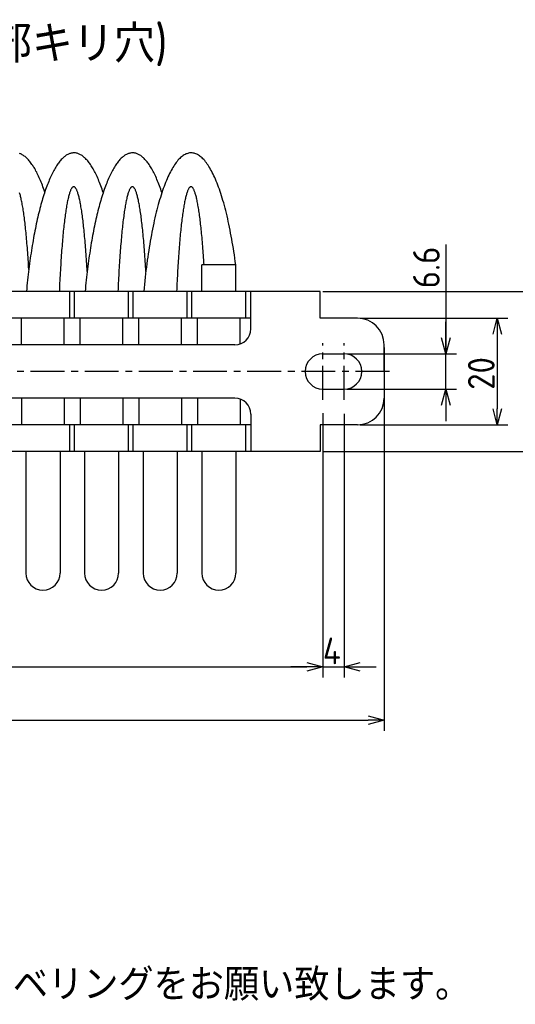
# Model space of a CAD drawing. Extents: x -149 to 320, y 137 to 322.
# Tile 5 of 6: x 122 to 215, y 137 to 321. Entities that reach past the tile are written whole.
import ezdxf

# ---------------------------------------------------------------- set-up
doc = ezdxf.new("R2010")
doc.units = 0
doc.header["$LTSCALE"] = 0.2
doc.linetypes.add('CENTER', pattern=[50.8, 31.75, -6.35, 6.35, -6.35])
doc.layers.get('0').update_dxf_attribs({"linetype": 'CONTINUOUS'})
doc.layers.add('18-0-CON', color=3, linetype='CONTINUOUS')
doc.styles.add('DIMENSION', font='isocp.shx', dxfattribs={"bigfont": 'bigfont.shx'})
doc.styles.get("Standard").update_dxf_attribs({"font": 'isocp.shx', "bigfont": 'bigfont.shx'})

# ---------------------------------------------------------------- blocks, each defined once
blk = doc.blocks.new('*U97')
at = {"layer": '18-0-CON', "color": 0}
blk.add_text('Ｄ type(取付部キリ穴)', height=7, dxfattribs=at).set_placement((70.54, 313.34))
blk = doc.blocks.new('*U99')
blk.add_text('また、ヘリカル防振器はレベリング機能が御座いませんので、お客様にてシム等を用いてレベリングをお願い致します。', height=6).set_placement((-149.77, 137.42))
blk = doc.blocks.new('_OPEN30')
at = {"color": 0, "linetype": 'BYBLOCK'}
for p, q in [((-1, 0.268), (0, 0)), ((0, 0), (-1, -0.268)), ((0, 0), (-1, 0))]:
    blk.add_line(p, q, dxfattribs=at)
blk = doc.blocks.new('*U29')
at = {"layer": '18-0-CON', "color": 0, "style": 'DIMENSION'}
blk.add_text('20', height=5, rotation=90, dxfattribs=at).set_placement((211.21, 251.96))
blk = doc.blocks.new('*U39')
at = {"layer": '18-0-CON', "color": 0, "style": 'DIMENSION'}
blk.add_text('4', height=5, dxfattribs=at).set_placement((178.98, 200.5))

msp = doc.modelspace()

# ---------------------------------------------------------------- linework, layer by layer
at = {"color": 0}
for p, q in [((202.06, 279.21), (202.06, 258.7)), ((178.98, 270.4), (224.06, 270.4)), ((185.98, 265.4), (213.71, 265.4)), ((202.06, 261.7), (202.06, 264.7)), ((211.71, 262.4), (211.71, 248.4)), ((183.48, 258.7), (204.06, 258.7)), ((190.48, 259.9), (190.48, 188)), ((202.06, 252.1), (202.06, 258.7)), ((202.06, 252.1), (202.06, 258.7)), ((183.48, 252.1), (204.06, 252.1)), ((178.98, 247.59), (178.98, 198)), ((182.98, 247.44), (182.98, 198)), ((202.06, 249.1), (202.06, 246.1)), ((178.98, 244.9), (178.98, 198)), ((185.98, 245.4), (213.71, 245.4)), ((178.98, 240.4), (224.06, 240.4)), ((52.98, 200), (175.98, 200)), ((175.98, 200), (172.98, 200)), ((178.98, 200), (182.98, 200)), ((185.98, 200), (188.98, 200)), ((43.48, 190), (187.48, 190))]:
    msp.add_line(p, q, dxfattribs=at)
for p, q in [((156.28, 270.4), (156.28, 275.4)), ((162.68, 275.4), (156.28, 275.4)), ((162.68, 270.4), (162.68, 275.4)), ((178.48, 270.4), (110.48, 270.4)), ((131.55, 265.4), (131.55, 270.4)), ((132.41, 265.4), (132.41, 270.4)), ((142.55, 265.4), (142.55, 270.4)), ((143.41, 265.4), (143.41, 270.4)), ((153.55, 265.4), (153.55, 270.4)), ((154.41, 265.4), (154.41, 270.4)), ((164.55, 265.4), (164.55, 270.4)), ((165.48, 263.4), (165.48, 270.4)), ((178.48, 265.4), (178.48, 270.4)), ((165.48, 265.4), (110.48, 265.4)), ((122.48, 260.4), (122.48, 265.4)), ((130.48, 260.4), (130.48, 265.4)), ((133.48, 260.4), (133.48, 265.4)), ((141.48, 260.4), (141.48, 265.4)), ((144.48, 260.4), (144.48, 265.4)), ((152.48, 260.4), (152.48, 265.4)), ((155.48, 260.4), (155.48, 265.4)), ((163.48, 260.57), (163.48, 265.4)), ((185.48, 265.4), (178.48, 265.4)), ((162.48, 260.4), (110.48, 260.4)), ((190.48, 255.4), (190.48, 260.4)), ((178.98, 258.7), (182.98, 258.7)), ((190.48, 255.4), (190.48, 250.4)), ((178.98, 252.1), (182.98, 252.1)), ((162.48, 250.4), (110.48, 250.4)), ((122.48, 250.4), (122.48, 245.4)), ((130.48, 250.4), (130.48, 245.4)), ((133.48, 250.4), (133.48, 245.4)), ((141.48, 250.4), (141.48, 245.4)), ((144.48, 250.4), (144.48, 245.4)), ((152.48, 250.4), (152.48, 245.4)), ((155.48, 250.4), (155.48, 245.4)), ((163.48, 250.23), (163.48, 245.4)), ((165.48, 247.4), (165.48, 240.4)), ((165.48, 247.4), (165.48, 240.4)), ((165.48, 245.4), (110.48, 245.4)), ((131.55, 240.4), (131.55, 245.4)), ((132.41, 240.4), (132.41, 245.4)), ((142.55, 240.4), (142.55, 245.4)), ((143.41, 240.4), (143.41, 245.4)), ((153.55, 240.4), (153.55, 245.4)), ((154.41, 240.4), (154.41, 245.4)), ((164.55, 240.4), (164.55, 245.4)), ((185.48, 245.4), (178.48, 245.4)), ((178.48, 245.4), (178.48, 240.4)), ((178.48, 240.4), (110.48, 240.4)), ((123.28, 240.4), (123.28, 217.6)), ((129.68, 240.4), (129.68, 217.6)), ((134.28, 240.4), (134.28, 217.6)), ((140.68, 240.4), (140.68, 217.6)), ((145.28, 240.4), (145.28, 217.6)), ((151.68, 240.4), (151.68, 217.6)), ((156.28, 240.4), (156.28, 217.6)), ((162.68, 240.4), (162.68, 217.6))]:
    msp.add_line(p, q)
at = {"color": 0, "linetype": 'CENTER'}
for p, q in [((178.98, 250.1), (178.98, 260.7)), ((182.98, 250.1), (182.98, 260.7)), ((191.48, 255.4), (115.59, 255.4))]:
    msp.add_line(p, q, dxfattribs=at)
for points in [[(126.82, 289.06, 0), (126.71, 289.39, 0), (126.6, 289.71, 0), (126.48, 290.02, 0), (126.37, 290.33, 0), (126.25, 290.63, 0), (126.14, 290.92, 0), (126.02, 291.2, 0), (125.9, 291.48, 0), (125.78, 291.75, 0), (125.66, 292.02, 0), (125.54, 292.27, 0), (125.42, 292.52, 0), (125.3, 292.76, 0), (125.17, 293, 0), (125.05, 293.22, 0), (124.93, 293.44, 0), (124.8, 293.65, 0), (124.67, 293.86, 0), (124.55, 294.06, 0), (124.42, 294.25, 0), (124.29, 294.43, 0), (124.16, 294.6, 0), (124.03, 294.76, 0), (123.9, 294.92, 0), (123.77, 295.07, 0), (123.64, 295.21, 0), (123.51, 295.35, 0), (123.38, 295.48, 0), (123.25, 295.59, 0), (123.12, 295.7, 0), (122.98, 295.81, 0), (122.85, 295.9, 0), (122.72, 295.99, 0), (122.58, 296.06, 0), (122.45, 296.13, 0), (122.31, 296.2, 0), (122.18, 296.25, 0), (122.05, 296.3, 0)], [(137.79, 288.96, 0), (137.67, 289.29, 0), (137.56, 289.61, 0), (137.45, 289.92, 0), (137.34, 290.23, 0), (137.22, 290.54, 0), (137.1, 290.83, 0), (136.99, 291.12, 0), (136.87, 291.4, 0), (136.75, 291.67, 0), (136.63, 291.94, 0), (136.51, 292.2, 0), (136.38, 292.45, 0), (136.26, 292.69, 0), (136.14, 292.93, 0), (136.01, 293.16, 0), (135.89, 293.38, 0), (135.76, 293.6, 0), (135.64, 293.8, 0), (135.51, 294, 0), (135.38, 294.19, 0), (135.26, 294.38, 0), (135.13, 294.55, 0), (135, 294.72, 0), (134.87, 294.88, 0), (134.74, 295.04, 0), (134.61, 295.18, 0), (134.47, 295.32, 0), (134.34, 295.44, 0), (134.21, 295.56, 0), (134.08, 295.68, 0), (133.94, 295.78, 0), (133.81, 295.88, 0), (133.68, 295.97, 0), (133.54, 296.05, 0), (133.41, 296.12, 0), (133.28, 296.18, 0), (133.14, 296.24, 0), (133.01, 296.29, 0), (132.87, 296.33, 0), (132.74, 296.36, 0), (132.6, 296.38, 0), (132.47, 296.39, 0), (132.33, 296.4, 0), (132.19, 296.4, 0), (132.06, 296.39, 0), (131.93, 296.37, 0), (131.79, 296.35, 0), (131.66, 296.31, 0), (131.52, 296.27, 0), (131.38, 296.22, 0), (131.25, 296.16, 0), (131.12, 296.1, 0), (130.98, 296.02, 0), (130.85, 295.94, 0), (130.72, 295.85, 0), (130.58, 295.75, 0), (130.45, 295.64, 0), (130.32, 295.52, 0), (130.18, 295.4, 0), (130.05, 295.27, 0), (129.92, 295.13, 0), (129.79, 294.99, 0), (129.66, 294.83, 0), (129.53, 294.67, 0), (129.4, 294.5, 0), (129.27, 294.32, 0), (129.15, 294.13, 0), (129.02, 293.94, 0), (128.89, 293.74, 0), (128.76, 293.53, 0), (128.64, 293.31, 0), (128.51, 293.08, 0), (128.39, 292.85, 0), (128.27, 292.61, 0), (128.15, 292.37, 0), (128.02, 292.11, 0), (127.9, 291.85, 0), (127.78, 291.58, 0), (127.66, 291.31, 0), (127.55, 291.02, 0), (127.43, 290.73, 0), (127.31, 290.44, 0), (127.2, 290.13, 0), (127.08, 289.82, 0), (126.97, 289.5, 0), (126.86, 289.18, 0), (126.75, 288.84, 0), (126.64, 288.5, 0), (126.53, 288.16, 0), (126.42, 287.81, 0), (126.32, 287.45, 0), (126.21, 287.09, 0), (126.11, 286.71, 0), (126, 286.34, 0), (125.9, 285.95, 0), (125.8, 285.56, 0), (125.7, 285.17, 0), (125.61, 284.77, 0), (125.51, 284.36, 0), (125.42, 283.95, 0), (125.32, 283.53, 0), (125.23, 283.11, 0), (125.14, 282.68, 0), (125.05, 282.24, 0), (124.96, 281.8, 0), (124.88, 281.35, 0), (124.79, 280.9, 0), (124.71, 280.45, 0), (124.63, 279.99, 0), (124.55, 279.52, 0), (124.47, 279.05, 0), (124.39, 278.57, 0), (124.31, 278.09, 0), (124.24, 277.61, 0), (124.17, 277.12, 0), (124.1, 276.63, 0), (124.03, 276.13, 0), (123.96, 275.63, 0), (123.89, 275.12, 0), (123.83, 274.61, 0), (123.77, 274.1, 0), (123.71, 273.58, 0), (123.65, 273.06, 0), (123.59, 272.53, 0), (123.53, 272.01, 0), (123.48, 271.48, 0), (123.43, 270.94, 0), (123.38, 270.4, 0)], [(148.79, 288.96, 0), (148.67, 289.29, 0), (148.56, 289.61, 0), (148.45, 289.92, 0), (148.34, 290.23, 0), (148.22, 290.54, 0), (148.1, 290.83, 0), (147.99, 291.12, 0), (147.87, 291.4, 0), (147.75, 291.67, 0), (147.63, 291.94, 0), (147.51, 292.2, 0), (147.38, 292.45, 0), (147.26, 292.69, 0), (147.14, 292.93, 0), (147.01, 293.16, 0), (146.89, 293.38, 0), (146.76, 293.6, 0), (146.64, 293.8, 0), (146.51, 294, 0), (146.38, 294.19, 0), (146.26, 294.38, 0), (146.13, 294.55, 0), (146, 294.72, 0), (145.87, 294.88, 0), (145.74, 295.04, 0), (145.61, 295.18, 0), (145.47, 295.32, 0), (145.34, 295.44, 0), (145.21, 295.56, 0), (145.08, 295.68, 0), (144.94, 295.78, 0), (144.81, 295.88, 0), (144.68, 295.97, 0), (144.54, 296.05, 0), (144.41, 296.12, 0), (144.28, 296.18, 0), (144.14, 296.24, 0), (144.01, 296.29, 0), (143.87, 296.33, 0), (143.74, 296.36, 0), (143.6, 296.38, 0), (143.47, 296.39, 0), (143.33, 296.4, 0), (143.19, 296.4, 0), (143.06, 296.39, 0), (142.93, 296.37, 0), (142.79, 296.35, 0), (142.66, 296.31, 0), (142.52, 296.27, 0), (142.38, 296.22, 0), (142.25, 296.16, 0), (142.12, 296.1, 0), (141.98, 296.02, 0), (141.85, 295.94, 0), (141.72, 295.85, 0), (141.58, 295.75, 0), (141.45, 295.64, 0), (141.32, 295.52, 0), (141.18, 295.4, 0), (141.05, 295.27, 0), (140.92, 295.13, 0), (140.79, 294.99, 0), (140.66, 294.83, 0), (140.53, 294.67, 0), (140.4, 294.5, 0), (140.27, 294.32, 0), (140.15, 294.13, 0), (140.02, 293.94, 0), (139.89, 293.74, 0), (139.76, 293.53, 0), (139.64, 293.31, 0), (139.51, 293.08, 0), (139.39, 292.85, 0), (139.27, 292.61, 0), (139.15, 292.37, 0), (139.02, 292.11, 0), (138.9, 291.85, 0), (138.78, 291.58, 0), (138.66, 291.31, 0), (138.55, 291.02, 0), (138.43, 290.73, 0), (138.31, 290.44, 0), (138.2, 290.13, 0), (138.08, 289.82, 0), (137.97, 289.5, 0), (137.86, 289.18, 0), (137.75, 288.84, 0), (137.64, 288.5, 0), (137.53, 288.16, 0), (137.42, 287.81, 0), (137.32, 287.45, 0), (137.21, 287.09, 0), (137.11, 286.71, 0), (137, 286.34, 0), (136.9, 285.95, 0), (136.8, 285.56, 0), (136.71, 285.17, 0), (136.61, 284.77, 0), (136.51, 284.36, 0), (136.42, 283.95, 0), (136.32, 283.53, 0), (136.23, 283.11, 0), (136.14, 282.68, 0), (136.05, 282.24, 0), (135.96, 281.8, 0), (135.88, 281.35, 0), (135.79, 280.9, 0), (135.71, 280.45, 0), (135.63, 279.99, 0), (135.55, 279.52, 0), (135.47, 279.05, 0), (135.39, 278.57, 0), (135.31, 278.09, 0), (135.24, 277.61, 0), (135.17, 277.12, 0), (135.1, 276.63, 0), (135.03, 276.13, 0), (134.96, 275.63, 0), (134.9, 275.12, 0), (134.83, 274.61, 0), (134.77, 274.1, 0), (134.71, 273.58, 0), (134.65, 273.06, 0), (134.59, 272.53, 0), (134.53, 272.01, 0), (134.48, 271.48, 0), (134.43, 270.94, 0), (134.38, 270.4, 0)], [(162.64, 275.4, 0), (162.56, 276.03, 0), (162.47, 276.65, 0), (162.38, 277.27, 0), (162.29, 277.88, 0), (162.2, 278.48, 0), (162.1, 279.07, 0), (162, 279.66, 0), (161.9, 280.24, 0), (161.8, 280.81, 0), (161.69, 281.37, 0), (161.58, 281.93, 0), (161.47, 282.48, 0), (161.36, 283.01, 0), (161.25, 283.54, 0), (161.13, 284.06, 0), (161.01, 284.58, 0), (160.89, 285.08, 0), (160.76, 285.57, 0), (160.64, 286.06, 0), (160.51, 286.54, 0), (160.38, 287, 0), (160.25, 287.46, 0), (160.12, 287.9, 0), (159.99, 288.34, 0), (159.85, 288.76, 0), (159.71, 289.18, 0), (159.57, 289.58, 0), (159.43, 289.98, 0), (159.29, 290.36, 0), (159.14, 290.73, 0), (159, 291.1, 0), (158.85, 291.44, 0), (158.7, 291.78, 0), (158.55, 292.11, 0), (158.4, 292.43, 0), (158.24, 292.73, 0), (158.09, 293.03, 0), (157.93, 293.31, 0), (157.78, 293.58, 0), (157.62, 293.83, 0), (157.46, 294.08, 0), (157.3, 294.31, 0), (157.14, 294.54, 0), (156.98, 294.75, 0), (156.82, 294.94, 0), (156.65, 295.13, 0), (156.49, 295.3, 0), (156.32, 295.46, 0), (156.16, 295.61, 0), (155.99, 295.75, 0), (155.83, 295.87, 0), (155.66, 295.98, 0), (155.49, 296.07, 0), (155.32, 296.16, 0), (155.16, 296.23, 0), (154.99, 296.29, 0), (154.82, 296.34, 0), (154.65, 296.37, 0), (154.48, 296.39, 0), (154.31, 296.4, 0), (154.15, 296.4, 0), (153.98, 296.38, 0), (153.81, 296.35, 0), (153.64, 296.31, 0), (153.47, 296.25, 0), (153.3, 296.19, 0), (153.14, 296.11, 0), (152.97, 296.01, 0), (152.8, 295.91, 0), (152.63, 295.79, 0), (152.47, 295.66, 0), (152.3, 295.51, 0), (152.14, 295.36, 0), (151.97, 295.19, 0), (151.81, 295.01, 0), (151.65, 294.81, 0), (151.49, 294.61, 0), (151.33, 294.39, 0), (151.17, 294.16, 0), (151.01, 293.92, 0), (150.85, 293.67, 0), (150.69, 293.4, 0), (150.54, 293.12, 0), (150.38, 292.83, 0), (150.23, 292.53, 0), (150.07, 292.22, 0), (149.93, 291.9, 0), (149.78, 291.56, 0), (149.63, 291.22, 0), (149.48, 290.86, 0), (149.34, 290.49, 0), (149.19, 290.11, 0), (149.05, 289.72, 0), (148.91, 289.32, 0), (148.77, 288.91, 0), (148.63, 288.49, 0), (148.5, 288.05, 0), (148.36, 287.61, 0), (148.23, 287.16, 0), (148.1, 286.7, 0), (147.97, 286.23, 0), (147.85, 285.74, 0), (147.72, 285.25, 0), (147.6, 284.75, 0), (147.48, 284.24, 0), (147.37, 283.72, 0), (147.25, 283.2, 0), (147.14, 282.66, 0), (147.03, 282.12, 0), (146.92, 281.56, 0), (146.81, 281, 0), (146.71, 280.43, 0), (146.6, 279.86, 0), (146.5, 279.27, 0), (146.41, 278.68, 0), (146.31, 278.08, 0), (146.22, 277.48, 0), (146.13, 276.87, 0), (146.04, 276.25, 0), (145.96, 275.62, 0), (145.88, 274.99, 0), (145.8, 274.35, 0), (145.72, 273.7, 0), (145.65, 273.06, 0), (145.58, 272.4, 0), (145.51, 271.74, 0), (145.44, 271.07, 0), (145.38, 270.4, 0)], [(134.77, 274.14, 0), (134.75, 274.62, 0), (134.72, 275.1, 0), (134.69, 275.57, 0), (134.66, 276.03, 0), (134.63, 276.49, 0), (134.6, 276.95, 0), (134.57, 277.39, 0), (134.54, 277.83, 0), (134.5, 278.27, 0), (134.47, 278.7, 0), (134.44, 279.12, 0), (134.4, 279.54, 0), (134.37, 279.94, 0), (134.33, 280.35, 0), (134.3, 280.74, 0), (134.26, 281.13, 0), (134.22, 281.51, 0), (134.19, 281.88, 0), (134.15, 282.25, 0), (134.11, 282.61, 0), (134.07, 282.96, 0), (134.03, 283.31, 0), (133.99, 283.64, 0), (133.95, 283.97, 0), (133.91, 284.3, 0), (133.87, 284.61, 0), (133.82, 284.91, 0), (133.78, 285.21, 0), (133.74, 285.5, 0), (133.69, 285.78, 0), (133.65, 286.05, 0), (133.61, 286.31, 0), (133.56, 286.57, 0), (133.52, 286.82, 0), (133.47, 287.06, 0), (133.43, 287.29, 0), (133.38, 287.5, 0), (133.33, 287.72, 0), (133.29, 287.92, 0), (133.24, 288.11, 0), (133.19, 288.3, 0), (133.15, 288.48, 0), (133.1, 288.64, 0), (133.05, 288.8, 0), (133, 288.95, 0), (132.95, 289.09, 0), (132.91, 289.22, 0), (132.86, 289.34, 0), (132.81, 289.45, 0), (132.76, 289.55, 0), (132.71, 289.64, 0), (132.66, 289.73, 0), (132.61, 289.8, 0), (132.56, 289.87, 0), (132.51, 289.92, 0), (132.46, 289.97, 0), (132.41, 290, 0), (132.36, 290.03, 0), (132.31, 290.05, 0), (132.26, 290.05, 0), (132.21, 290.05, 0), (132.16, 290.04, 0), (132.12, 290.02, 0), (132.06, 289.99, 0), (132.01, 289.95, 0), (131.97, 289.9, 0), (131.92, 289.84, 0), (131.87, 289.77, 0), (131.82, 289.69, 0), (131.77, 289.6, 0), (131.72, 289.5, 0), (131.67, 289.4, 0), (131.62, 289.28, 0), (131.57, 289.16, 0), (131.53, 289.02, 0), (131.48, 288.88, 0), (131.43, 288.73, 0), (131.38, 288.57, 0), (131.33, 288.39, 0), (131.29, 288.21, 0), (131.24, 288.02, 0), (131.19, 287.83, 0), (131.15, 287.62, 0), (131.1, 287.4, 0), (131.05, 287.18, 0), (131.01, 286.95, 0), (130.96, 286.7, 0), (130.92, 286.45, 0), (130.88, 286.19, 0), (130.83, 285.93, 0), (130.79, 285.65, 0), (130.74, 285.37, 0), (130.7, 285.07, 0), (130.66, 284.77, 0), (130.62, 284.46, 0), (130.57, 284.15, 0), (130.53, 283.82, 0), (130.49, 283.49, 0), (130.45, 283.15, 0), (130.41, 282.8, 0), (130.38, 282.45, 0), (130.34, 282.08, 0), (130.3, 281.71, 0), (130.26, 281.33, 0), (130.22, 280.95, 0), (130.19, 280.56, 0), (130.15, 280.16, 0), (130.12, 279.75, 0), (130.08, 279.34, 0), (130.05, 278.92, 0), (130.01, 278.5, 0), (129.98, 278.07, 0), (129.95, 277.63, 0), (129.92, 277.19, 0), (129.89, 276.74, 0), (129.86, 276.28, 0), (129.83, 275.82, 0), (129.8, 275.35, 0), (129.77, 274.88, 0), (129.74, 274.4, 0), (129.72, 273.92, 0), (129.69, 273.43, 0), (129.66, 272.94, 0), (129.64, 272.44, 0), (129.61, 271.94, 0), (129.59, 271.43, 0), (129.57, 270.92, 0), (129.55, 270.4, 0)], [(145.77, 274.14, 0), (145.75, 274.62, 0), (145.72, 275.1, 0), (145.69, 275.57, 0), (145.66, 276.03, 0), (145.63, 276.49, 0), (145.6, 276.95, 0), (145.57, 277.39, 0), (145.54, 277.83, 0), (145.5, 278.27, 0), (145.47, 278.7, 0), (145.44, 279.12, 0), (145.4, 279.54, 0), (145.37, 279.94, 0), (145.33, 280.35, 0), (145.3, 280.74, 0), (145.26, 281.13, 0), (145.22, 281.51, 0), (145.19, 281.88, 0), (145.15, 282.25, 0), (145.11, 282.61, 0), (145.07, 282.96, 0), (145.03, 283.31, 0), (144.99, 283.64, 0), (144.95, 283.97, 0), (144.91, 284.3, 0), (144.87, 284.61, 0), (144.82, 284.91, 0), (144.78, 285.21, 0), (144.74, 285.5, 0), (144.69, 285.78, 0), (144.65, 286.05, 0), (144.61, 286.31, 0), (144.56, 286.57, 0), (144.52, 286.82, 0), (144.47, 287.06, 0), (144.43, 287.29, 0), (144.38, 287.5, 0), (144.33, 287.72, 0), (144.29, 287.92, 0), (144.24, 288.11, 0), (144.19, 288.3, 0), (144.15, 288.48, 0), (144.1, 288.64, 0), (144.05, 288.8, 0), (144, 288.95, 0), (143.95, 289.09, 0), (143.91, 289.22, 0), (143.86, 289.34, 0), (143.81, 289.45, 0), (143.76, 289.55, 0), (143.71, 289.64, 0), (143.66, 289.73, 0), (143.61, 289.8, 0), (143.56, 289.87, 0), (143.51, 289.92, 0), (143.46, 289.97, 0), (143.41, 290, 0), (143.36, 290.03, 0), (143.31, 290.05, 0), (143.26, 290.05, 0), (143.21, 290.05, 0), (143.16, 290.04, 0), (143.12, 290.02, 0), (143.06, 289.99, 0), (143.01, 289.95, 0), (142.97, 289.9, 0), (142.92, 289.84, 0), (142.87, 289.77, 0), (142.82, 289.69, 0), (142.77, 289.6, 0), (142.72, 289.5, 0), (142.67, 289.4, 0), (142.62, 289.28, 0), (142.57, 289.16, 0), (142.53, 289.02, 0), (142.48, 288.88, 0), (142.43, 288.73, 0), (142.38, 288.57, 0), (142.33, 288.39, 0), (142.29, 288.21, 0), (142.24, 288.02, 0), (142.19, 287.83, 0), (142.15, 287.62, 0), (142.1, 287.4, 0), (142.05, 287.18, 0), (142.01, 286.95, 0), (141.96, 286.7, 0), (141.92, 286.45, 0), (141.88, 286.19, 0), (141.83, 285.93, 0), (141.79, 285.65, 0), (141.74, 285.37, 0), (141.7, 285.07, 0), (141.66, 284.77, 0), (141.62, 284.46, 0), (141.57, 284.15, 0), (141.53, 283.82, 0), (141.49, 283.49, 0), (141.45, 283.15, 0), (141.41, 282.8, 0), (141.38, 282.45, 0), (141.34, 282.08, 0), (141.3, 281.71, 0), (141.26, 281.33, 0), (141.22, 280.95, 0), (141.19, 280.56, 0), (141.15, 280.16, 0), (141.12, 279.75, 0), (141.08, 279.34, 0), (141.05, 278.92, 0), (141.01, 278.5, 0), (140.98, 278.07, 0), (140.95, 277.63, 0), (140.92, 277.19, 0), (140.89, 276.74, 0), (140.86, 276.28, 0), (140.83, 275.82, 0), (140.8, 275.35, 0), (140.77, 274.88, 0), (140.74, 274.4, 0), (140.72, 273.92, 0), (140.69, 273.43, 0), (140.66, 272.94, 0), (140.64, 272.44, 0), (140.61, 271.94, 0), (140.59, 271.43, 0), (140.57, 270.92, 0), (140.55, 270.4, 0)], [(156.7, 275.4, 0), (156.67, 275.86, 0), (156.64, 276.31, 0), (156.61, 276.76, 0), (156.58, 277.2, 0), (156.55, 277.63, 0), (156.52, 278.06, 0), (156.49, 278.48, 0), (156.46, 278.9, 0), (156.42, 279.31, 0), (156.39, 279.71, 0), (156.35, 280.11, 0), (156.32, 280.5, 0), (156.28, 280.89, 0), (156.25, 281.26, 0), (156.21, 281.64, 0), (156.17, 282, 0), (156.13, 282.36, 0), (156.1, 282.71, 0), (156.06, 283.05, 0), (156.02, 283.39, 0), (155.98, 283.71, 0), (155.94, 284.04, 0), (155.9, 284.35, 0), (155.86, 284.65, 0), (155.82, 284.95, 0), (155.78, 285.24, 0), (155.73, 285.52, 0), (155.69, 285.8, 0), (155.65, 286.06, 0), (155.6, 286.32, 0), (155.56, 286.57, 0), (155.52, 286.81, 0), (155.47, 287.05, 0), (155.43, 287.27, 0), (155.38, 287.49, 0), (155.34, 287.7, 0), (155.29, 287.9, 0), (155.25, 288.09, 0), (155.2, 288.27, 0), (155.15, 288.44, 0), (155.11, 288.61, 0), (155.06, 288.76, 0), (155.01, 288.91, 0), (154.97, 289.05, 0), (154.92, 289.18, 0), (154.87, 289.3, 0), (154.82, 289.41, 0), (154.78, 289.52, 0), (154.73, 289.61, 0), (154.68, 289.7, 0), (154.63, 289.77, 0), (154.58, 289.84, 0), (154.53, 289.9, 0), (154.49, 289.95, 0), (154.44, 289.99, 0), (154.39, 290.02, 0), (154.34, 290.04, 0), (154.29, 290.05, 0), (154.24, 290.05, 0), (154.19, 290.05, 0), (154.15, 290.03, 0), (154.1, 290.01, 0), (154.05, 289.97, 0), (154, 289.93, 0), (153.95, 289.88, 0), (153.9, 289.82, 0), (153.85, 289.75, 0), (153.81, 289.67, 0), (153.76, 289.58, 0), (153.71, 289.49, 0), (153.66, 289.38, 0), (153.61, 289.26, 0), (153.57, 289.14, 0), (153.52, 289.01, 0), (153.47, 288.87, 0), (153.43, 288.72, 0), (153.38, 288.56, 0), (153.33, 288.39, 0), (153.29, 288.21, 0), (153.24, 288.03, 0), (153.19, 287.83, 0), (153.15, 287.63, 0), (153.1, 287.42, 0), (153.06, 287.2, 0), (153.01, 286.97, 0), (152.97, 286.74, 0), (152.93, 286.49, 0), (152.88, 286.24, 0), (152.84, 285.98, 0), (152.8, 285.71, 0), (152.75, 285.43, 0), (152.71, 285.15, 0), (152.67, 284.86, 0), (152.63, 284.56, 0), (152.59, 284.25, 0), (152.55, 283.93, 0), (152.51, 283.61, 0), (152.47, 283.28, 0), (152.43, 282.94, 0), (152.39, 282.6, 0), (152.35, 282.24, 0), (152.32, 281.88, 0), (152.28, 281.52, 0), (152.24, 281.14, 0), (152.21, 280.76, 0), (152.17, 280.38, 0), (152.14, 279.99, 0), (152.1, 279.58, 0), (152.07, 279.18, 0), (152.03, 278.77, 0), (152, 278.35, 0), (151.97, 277.92, 0), (151.94, 277.49, 0), (151.91, 277.06, 0), (151.88, 276.62, 0), (151.85, 276.17, 0), (151.82, 275.71, 0), (151.79, 275.25, 0), (151.76, 274.79, 0), (151.74, 274.32, 0), (151.71, 273.85, 0), (151.69, 273.37, 0), (151.66, 272.89, 0), (151.64, 272.4, 0), (151.61, 271.91, 0), (151.59, 271.41, 0), (151.57, 270.91, 0), (151.55, 270.4, 0)], [(123.82, 274.54, 0), (123.79, 275.01, 0), (123.77, 275.48, 0), (123.74, 275.94, 0), (123.71, 276.4, 0), (123.68, 276.85, 0), (123.65, 277.3, 0), (123.61, 277.74, 0), (123.58, 278.17, 0), (123.55, 278.6, 0), (123.52, 279.02, 0), (123.48, 279.43, 0), (123.45, 279.84, 0), (123.41, 280.24, 0), (123.38, 280.63, 0), (123.34, 281.02, 0), (123.3, 281.4, 0), (123.27, 281.78, 0), (123.23, 282.14, 0), (123.19, 282.5, 0), (123.15, 282.86, 0), (123.11, 283.2, 0), (123.07, 283.54, 0), (123.03, 283.87, 0), (122.99, 284.19, 0), (122.95, 284.5, 0), (122.91, 284.81, 0), (122.86, 285.11, 0), (122.82, 285.4, 0), (122.78, 285.68, 0), (122.74, 285.95, 0), (122.69, 286.22, 0), (122.65, 286.47, 0), (122.6, 286.72, 0), (122.56, 286.96, 0), (122.51, 287.19, 0), (122.47, 287.42, 0), (122.42, 287.63, 0), (122.38, 287.83, 0), (122.33, 288.03, 0), (122.28, 288.22, 0), (122.24, 288.4, 0), (122.19, 288.57, 0), (122.14, 288.73, 0), (122.09, 288.88, 0)]]:
    msp.add_polyline3d(points)
for centre, radius, start, end in [((185.48, 260.4), 5, 0, 90), ((162.48, 263.4), 3, 270, 0), ((178.98, 255.4), 3.3, 90, 270), ((182.98, 255.4), 3.3, 270, 90), ((162.48, 247.4), 3, 0, 90), ((185.48, 250.4), 5, 270, 0), ((126.48, 217.6), 3.2, 180, 0), ((137.48, 217.6), 3.2, 180, 0), ((148.48, 217.6), 3.2, 180, 0), ((159.48, 217.6), 3.2, 180, 0)]:
    msp.add_arc(centre, radius, start, end)

# ---------------------------------------------------------------- block references
for name in ['*U97', '*U29', '*U39', '*U99']:
    msp.add_blockref(name, (0, 0))
at = {"color": 0, "xscale": 3, "yscale": 3, "zscale": 3}
for p, rotation in [((211.71, 265.4), 90), ((202.06, 258.7), 270), ((202.06, 252.1), 90), ((211.71, 245.4), 270), ((182.98, 200), 180)]:
    msp.add_blockref('_OPEN30', p, dxfattribs=dict(at, rotation=rotation))
for p in [(178.98, 200), (178.98, 200), (190.48, 190)]:
    msp.add_blockref('_OPEN30', p, dxfattribs=at)

# ---------------------------------------------------------------- texts
at = {"color": 0, "style": 'DIMENSION'}
msp.add_text('6.6', height=5, rotation=90, dxfattribs=at).set_placement((200.9, 271))

doc.saveas('drawing.dxf')
